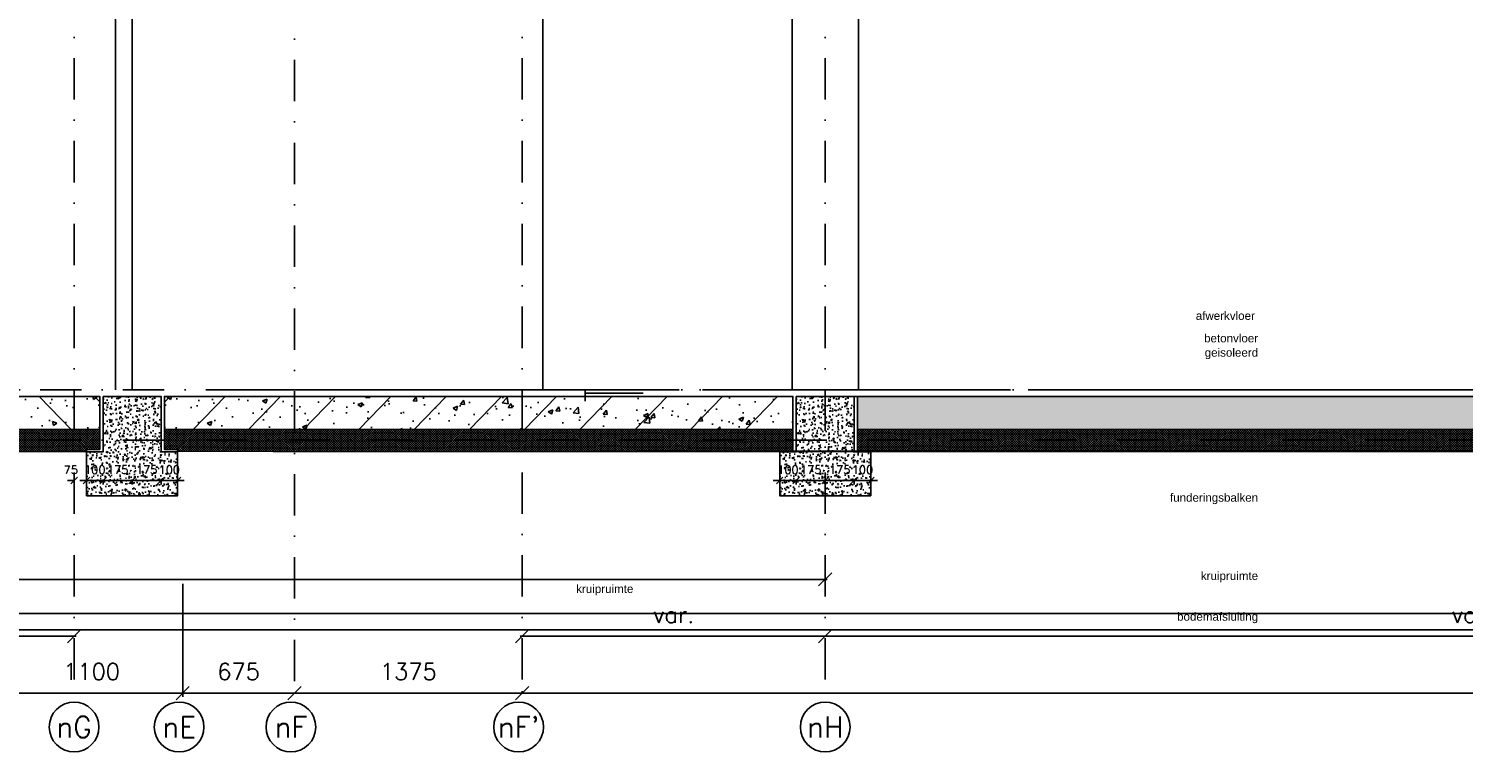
# Model space of a CAD drawing. Extents: x 0 to 259347, y 0 to 198427.
# Tile 27 of 54: x 121466 to 130128, y 90246 to 94625. Entities that reach past the tile are written whole.
import ezdxf
from ezdxf.enums import TextEntityAlignment as Align

# ---------------------------------------------------------------- set-up
doc = ezdxf.new("R2010")
doc.units = 0
doc.header["$LTSCALE"] = 20
doc.header["$MEASUREMENT"] = 0
doc.header["$PDSIZE"] = -1
for name, pattern in [('DASHDOT', [25, 12.5, -6.25, 0, -6.25]), ('DD1', [2.66667, 1.66667, -0.5, 0, -0.5]), ('HIDDEN', [9.375, 6.25, -3.125])]:
    doc.linetypes.add(name, pattern=pattern)
doc.layers.get('0').update_dxf_attribs({"linetype": 'CONTINUOUS'})
doc.layers.get('DEFPOINTS').update_dxf_attribs({"linetype": 'CONTINUOUS'})
for name, color, linetype in [('A--01A1_ACEER', 1, 'CONTINUOUS'), ('A--A23--_F--3-', 9, 'CONTINUOUS'), ('A--L$7A3-_STRAMIEN', 3, 'CONTINUOUS'), ('A--L13D2_VLOEREN', 2, 'CONTINUOUS'), ('A--L21--_F-23-', 4, 'CONTINUOUS'), ('A--L21D3_BUITENWAND', 3, 'CONTINUOUS'), ('A--L21DC1_BUITENWAND', 1, 'HIDDEN'), ('A--L23--', 7, 'CONTINUOUS'), ('A--L28D1_KONSTRUKTIES', 1, 'CONTINUOUS'), ('A--L31--', 2, 'CONTINUOUS'), ('A--M$1A-_F123-', 1, 'CONTINUOUS'), ('A--T$1A-_F123_20', 1, 'CONTINUOUS'), ('A--T$7A-_STRAMIEN', 2, 'CONTINUOUS'), ('STRAMIEN', 8, 'DD1')]:
    doc.layers.add(name, color=color, linetype=linetype)
doc.styles.add('ALFA-0_25', font='ROMANS')
doc.styles.add('EB2', font='ARIAL.TTF')
doc.styles.add('HIEMSTRA', font='romans.shx')
doc.dimstyles.get("Standard").update_dxf_attribs({"dimscale": 40, "dimtxt": 2.5, "dimasz": 2, "dimexe": 0.3, "dimexo": 0.3, "dimgap": 2, "dimtad": 1, "dimdec": 0, "dimzin": 0, "dimdsep": 46, "dimtxsty": 'HIEMSTRA', "dimblk1": 'OBLIQUE', "dimblk2": 'OBLIQUE', "dimsah": 1, "dimcen": 0.09, "dimdle": 0.3, "dimclrd": 1, "dimclre": 1, "dimclrt": 3, "dimadec": 0, "dimazin": 0, "dimtfac": 1, "dimtdec": 4, "dimtix": 1, "dimtmove": 2, "dimatfit": 3, "dimldrblk": 'OBLIQUE', "dimfxl": 0, "dimtvp": 625, "dimtolj": 1, "dimtzin": 0, "dimarcsym": 0})
doc.dimstyles.new('STANDARD$0', dxfattribs={"dimscale": 50, "dimtxt": 2.5, "dimasz": 2, "dimexe": 2, "dimexo": 0, "dimgap": 2, "dimtad": 1, "dimdec": 0, "dimzin": 0, "dimdsep": 46, "dimtxsty": 'ALFA-0_25', "dimblk1": 'OBLIQUE', "dimblk2": 'OBLIQUE', "dimsah": 1, "dimcen": -3, "dimdle": 2, "dimclrd": 1, "dimclre": 1, "dimclrt": 2, "dimadec": 0, "dimazin": 0, "dimtfac": 0.666667, "dimtofl": 0, "dimtmove": 2, "dimatfit": 3, "dimldrblk": 'OBLIQUE', "dimfxl": 0, "dimtvp": 0.833333, "dimtolj": 1, "dimtzin": 0, "dimarcsym": 0})

# ---------------------------------------------------------------- blocks, each defined once
blk = doc.blocks.new('_OBLIQUE')
at = {"color": 0, "linetype": 'ByBlock'}
blk.add_line((-0.5, -0.5), (0.5, 0.5), dxfattribs=at)
blk = doc.blocks.new('*D77')
at = {"layer": 'A--M$1A-_F123-', "color": 1, "lineweight": -2}
for p, q in [((121295.4, 91077.1), (121295.4, 90603.1)), ((122395.4, 91077.1), (122395.4, 90603.1)), ((121283.4, 90615.1), (122407.4, 90615.1))]:
    blk.add_line(p, q, dxfattribs=at)
at = {"layer": 'DEFPOINTS', "color": 0}
for p in [(121295.4, 91089.1), (122395.4, 91089.1), (122395.4, 90615.1)]:
    blk.add_point(p, dxfattribs=at)
at = {"layer": 'A--M$1A-_F123-', "color": 1, "lineweight": -2, "xscale": 80, "yscale": 80, "zscale": 80, "rotation": 180}
blk.add_blockref('_OBLIQUE', (121295.4, 90615.1), dxfattribs=at)
at = {"layer": 'A--M$1A-_F123-', "color": 1, "lineweight": -2, "xscale": 80, "yscale": 80, "zscale": 80}
blk.add_blockref('_OBLIQUE', (122395.4, 90615.1), dxfattribs=at)
at = {"layer": 'A--M$1A-_F123-', "color": 3, "insert": (121845.4, 90745.1), "char_height": 100, "attachment_point": 5, "style": 'HIEMSTRA'}
blk.add_mtext('\\A1;1100', dxfattribs=at)
blk = doc.blocks.new('*D78')
at = {"layer": 'A--M$1A-_F123-', "color": 1, "lineweight": -2}
blk.add_line((115783.4, 90958.3), (121751.6, 90958.3), dxfattribs=at)
at = {"layer": 'DEFPOINTS', "color": 0}
for p in [(115795.4, 90958.3), (121739.6, 90958.3), (121739.6, 90958.3)]:
    blk.add_point(p, dxfattribs=at)
at = {"layer": 'A--M$1A-_F123-', "color": 1, "lineweight": -2, "xscale": 80, "yscale": 80, "zscale": 80, "rotation": 180}
blk.add_blockref('_OBLIQUE', (115795.4, 90958.3), dxfattribs=at)
at = {"layer": 'A--M$1A-_F123-', "color": 1, "lineweight": -2, "xscale": 80, "yscale": 80, "zscale": 80}
blk.add_blockref('_OBLIQUE', (121739.6, 90958.3), dxfattribs=at)
at = {"layer": 'A--M$1A-_F123-', "color": 3, "insert": (118767.5, 91088.3), "char_height": 100, "attachment_point": 5, "style": 'HIEMSTRA'}
blk.add_mtext('\\A1;var.', dxfattribs=at)
blk = doc.blocks.new('*D79')
at = {"layer": 'A--M$1A-_F123-', "color": 1, "lineweight": -2}
blk.add_line((122383.4, 90615.1), (123082.4, 90615.1), dxfattribs=at)
at = {"layer": 'DEFPOINTS', "color": 0}
for p in [(122395.4, 90615.1), (123070.4, 90615.1), (123070.4, 90615.1)]:
    blk.add_point(p, dxfattribs=at)
at = {"layer": 'A--M$1A-_F123-', "color": 1, "lineweight": -2, "xscale": 80, "yscale": 80, "zscale": 80, "rotation": 180}
blk.add_blockref('_OBLIQUE', (122395.4, 90615.1), dxfattribs=at)
at = {"layer": 'A--M$1A-_F123-', "color": 1, "lineweight": -2, "xscale": 80, "yscale": 80, "zscale": 80}
blk.add_blockref('_OBLIQUE', (123070.4, 90615.1), dxfattribs=at)
at = {"layer": 'A--M$1A-_F123-', "color": 3, "insert": (122732.9, 90745.1), "char_height": 100, "attachment_point": 5, "style": 'HIEMSTRA'}
blk.add_mtext('\\A1;675', dxfattribs=at)
blk = doc.blocks.new('*D80')
at = {"layer": 'A--M$1A-_F123-', "color": 1, "lineweight": -2}
blk.add_line((123058.4, 90615.1), (124457.4, 90615.1), dxfattribs=at)
at = {"layer": 'DEFPOINTS', "color": 0}
for p in [(123070.4, 90615.1), (124445.4, 90615.1), (124445.4, 90615.1)]:
    blk.add_point(p, dxfattribs=at)
at = {"layer": 'A--M$1A-_F123-', "color": 1, "lineweight": -2, "xscale": 80, "yscale": 80, "zscale": 80, "rotation": 180}
blk.add_blockref('_OBLIQUE', (123070.4, 90615.1), dxfattribs=at)
at = {"layer": 'A--M$1A-_F123-', "color": 1, "lineweight": -2, "xscale": 80, "yscale": 80, "zscale": 80}
blk.add_blockref('_OBLIQUE', (124445.4, 90615.1), dxfattribs=at)
at = {"layer": 'A--M$1A-_F123-', "color": 3, "insert": (123757.9, 90745.1), "char_height": 100, "attachment_point": 5, "style": 'HIEMSTRA'}
blk.add_mtext('\\A1;1375', dxfattribs=at)
blk = doc.blocks.new('*D94')
at = {"layer": 'A--M$1A-_F123-', "color": 1, "lineweight": -2}
for p, q in [((124445.4, 90627.1), (124445.4, 90615.1)), ((124445.4, 90615.1), (136695.4, 90615.1)), ((136695.4, 90627.1), (136695.4, 90615.1))]:
    blk.add_line(p, q, dxfattribs=at)
at = {"layer": 'DEFPOINTS', "color": 0}
for p in [(124445.4, 90615.1), (136695.4, 90615.1), (136695.4, 90615.1)]:
    blk.add_point(p, dxfattribs=at)
at = {"layer": 'A--M$1A-_F123-', "color": 1, "lineweight": -2, "xscale": 80, "yscale": 80, "zscale": 80, "rotation": 180}
blk.add_blockref('_OBLIQUE', (124445.4, 90615.1), dxfattribs=at)
at = {"layer": 'A--M$1A-_F123-', "color": 1, "lineweight": -2, "xscale": 80, "yscale": 80, "zscale": 80}
blk.add_blockref('_OBLIQUE', (136695.4, 90615.1), dxfattribs=at)
at = {"layer": 'A--M$1A-_F123-', "color": 3, "insert": (130570.4, 90745.1), "char_height": 100, "attachment_point": 5, "style": 'HIEMSTRA'}
blk.add_mtext('\\A1;12250', dxfattribs=at)
blk = doc.blocks.new('*D120')
at = {"layer": 'A--M$1A-_F123-', "color": 1, "lineweight": -2}
for p, q in [((121739.6, 91897.8), (121699.6, 91897.8)), ((121739.6, 91891.3), (121739.6, 91897.8)), ((121814.6, 91891.3), (121814.6, 91897.8)), ((121814.6, 91897.8), (121854.6, 91897.8))]:
    blk.add_line(p, q, dxfattribs=at)
at = {"layer": 'DEFPOINTS', "color": 0}
for p in [(121739.6, 91891.3), (121814.6, 91897.8), (121814.6, 91891.3)]:
    blk.add_point(p, dxfattribs=at)
at = {"layer": 'A--M$1A-_F123-', "color": 1, "lineweight": -2, "xscale": 40, "yscale": 40, "zscale": 40}
blk.add_blockref('_OBLIQUE', (121739.6, 91897.8), dxfattribs=at)
at = {"layer": 'A--M$1A-_F123-', "color": 1, "lineweight": -2, "xscale": 40, "yscale": 40, "zscale": 40, "rotation": 180}
blk.add_blockref('_OBLIQUE', (121814.6, 91897.8), dxfattribs=at)
at = {"layer": 'A--M$1A-_F123-', "color": 2, "insert": (121719.2, 91962.5), "char_height": 50, "attachment_point": 5, "style": 'ALFA-0_25'}
blk.add_mtext('\\A1;75', dxfattribs=at)
blk = doc.blocks.new('*D121')
at = {"layer": 'A--M$1A-_F123-', "color": 1, "lineweight": -2}
for p, q in [((121814.6, 91897.8), (121774.6, 91897.8)), ((121814.6, 91902.1), (121814.6, 91903.8)), ((121814.6, 91897.8), (121914.6, 91897.8)), ((121914.6, 91902.1), (121914.6, 91903.8)), ((121914.6, 91897.8), (121954.6, 91897.8))]:
    blk.add_line(p, q, dxfattribs=at)
at = {"layer": 'DEFPOINTS', "color": 0}
for p in [(121814.6, 91896.1), (121914.6, 91897.8), (121914.6, 91896.1)]:
    blk.add_point(p, dxfattribs=at)
at = {"layer": 'A--M$1A-_F123-', "color": 1, "lineweight": -2, "xscale": 40, "yscale": 40, "zscale": 40}
blk.add_blockref('_OBLIQUE', (121814.6, 91897.8), dxfattribs=at)
at = {"layer": 'A--M$1A-_F123-', "color": 1, "lineweight": -2, "xscale": 40, "yscale": 40, "zscale": 40, "rotation": 180}
blk.add_blockref('_OBLIQUE', (121914.6, 91897.8), dxfattribs=at)
at = {"layer": 'A--M$1A-_F123-', "color": 2, "insert": (121864.6, 91962.8), "char_height": 50, "attachment_point": 5, "style": 'HIEMSTRA'}
blk.add_mtext('\\A1;100', dxfattribs=at)
blk = doc.blocks.new('*D122')
at = {"layer": 'A--M$1A-_F123-', "color": 1, "lineweight": -2}
for p, q in [((121914.6, 91897.8), (121874.6, 91897.8)), ((121914.6, 91874.4), (121914.6, 91903.8)), ((121914.6, 91897.8), (122089.6, 91897.8)), ((122089.6, 91874.4), (122089.6, 91903.8)), ((122089.6, 91897.8), (122129.6, 91897.8))]:
    blk.add_line(p, q, dxfattribs=at)
at = {"layer": 'DEFPOINTS', "color": 0}
for p in [(121914.6, 91868.4), (122089.6, 91897.8), (122089.6, 91868.4)]:
    blk.add_point(p, dxfattribs=at)
at = {"layer": 'A--M$1A-_F123-', "color": 1, "lineweight": -2, "xscale": 40, "yscale": 40, "zscale": 40}
blk.add_blockref('_OBLIQUE', (121914.6, 91897.8), dxfattribs=at)
at = {"layer": 'A--M$1A-_F123-', "color": 1, "lineweight": -2, "xscale": 40, "yscale": 40, "zscale": 40, "rotation": 180}
blk.add_blockref('_OBLIQUE', (122089.6, 91897.8), dxfattribs=at)
at = {"layer": 'A--M$1A-_F123-', "color": 2, "insert": (122002.1, 91962.8), "char_height": 50, "attachment_point": 5, "style": 'HIEMSTRA'}
blk.add_mtext('\\A1;175', dxfattribs=at)
blk = doc.blocks.new('*D123')
at = {"layer": 'A--M$1A-_F123-', "color": 1, "lineweight": -2}
for p, q in [((122264.6, 91897.8), (122224.6, 91897.8)), ((122264.6, 91902.1), (122264.6, 91903.8)), ((122364.6, 91897.8), (122264.6, 91897.8)), ((122364.6, 91902.1), (122364.6, 91903.8)), ((122364.6, 91897.8), (122404.6, 91897.8))]:
    blk.add_line(p, q, dxfattribs=at)
at = {"layer": 'DEFPOINTS', "color": 0}
for p in [(122264.6, 91897.8), (122264.6, 91896.1), (122364.6, 91896.1)]:
    blk.add_point(p, dxfattribs=at)
at = {"layer": 'A--M$1A-_F123-', "color": 1, "lineweight": -2, "xscale": 40, "yscale": 40, "zscale": 40}
blk.add_blockref('_OBLIQUE', (122264.6, 91897.8), dxfattribs=at)
at = {"layer": 'A--M$1A-_F123-', "color": 1, "lineweight": -2, "xscale": 40, "yscale": 40, "zscale": 40, "rotation": 180}
blk.add_blockref('_OBLIQUE', (122364.6, 91897.8), dxfattribs=at)
at = {"layer": 'A--M$1A-_F123-', "color": 2, "insert": (122314.6, 91962.8), "char_height": 50, "attachment_point": 5, "style": 'HIEMSTRA'}
blk.add_mtext('\\A1;100', dxfattribs=at)
blk = doc.blocks.new('*D124')
at = {"layer": 'A--M$1A-_F123-', "color": 1, "lineweight": -2}
for p, q in [((122089.6, 91897.8), (122049.6, 91897.8)), ((122089.6, 91874.4), (122089.6, 91903.8)), ((122264.6, 91897.8), (122089.6, 91897.8)), ((122264.6, 91874.4), (122264.6, 91903.8)), ((122264.6, 91897.8), (122304.6, 91897.8))]:
    blk.add_line(p, q, dxfattribs=at)
at = {"layer": 'DEFPOINTS', "color": 0}
for p in [(122089.6, 91897.8), (122089.6, 91868.4), (122264.6, 91868.4)]:
    blk.add_point(p, dxfattribs=at)
at = {"layer": 'A--M$1A-_F123-', "color": 1, "lineweight": -2, "xscale": 40, "yscale": 40, "zscale": 40}
blk.add_blockref('_OBLIQUE', (122089.6, 91897.8), dxfattribs=at)
at = {"layer": 'A--M$1A-_F123-', "color": 1, "lineweight": -2, "xscale": 40, "yscale": 40, "zscale": 40, "rotation": 180}
blk.add_blockref('_OBLIQUE', (122264.6, 91897.8), dxfattribs=at)
at = {"layer": 'A--M$1A-_F123-', "color": 2, "insert": (122177.1, 91962.8), "char_height": 50, "attachment_point": 5, "style": 'HIEMSTRA'}
blk.add_mtext('\\A1;175', dxfattribs=at)
blk = doc.blocks.new('*D125')
at = {"layer": 'A--M$1A-_F123-', "color": 1, "lineweight": -2}
for p, q in [((126000.1, 91897.8), (125960.1, 91897.8)), ((126000.1, 91902.1), (126000.1, 91903.8)), ((126000.1, 91897.8), (126100.1, 91897.8)), ((126100.1, 91902.1), (126100.1, 91903.8)), ((126100.1, 91897.8), (126140.1, 91897.8))]:
    blk.add_line(p, q, dxfattribs=at)
at = {"layer": 'DEFPOINTS', "color": 0}
for p in [(126000.1, 91896.1), (126100.1, 91897.8), (126100.1, 91896.1)]:
    blk.add_point(p, dxfattribs=at)
at = {"layer": 'A--M$1A-_F123-', "color": 1, "lineweight": -2, "xscale": 40, "yscale": 40, "zscale": 40}
blk.add_blockref('_OBLIQUE', (126000.1, 91897.8), dxfattribs=at)
at = {"layer": 'A--M$1A-_F123-', "color": 1, "lineweight": -2, "xscale": 40, "yscale": 40, "zscale": 40, "rotation": 180}
blk.add_blockref('_OBLIQUE', (126100.1, 91897.8), dxfattribs=at)
at = {"layer": 'A--M$1A-_F123-', "color": 2, "insert": (126050.1, 91962.8), "char_height": 50, "attachment_point": 5, "style": 'HIEMSTRA'}
blk.add_mtext('\\A1;100', dxfattribs=at)
blk = doc.blocks.new('*D126')
at = {"layer": 'A--M$1A-_F123-', "color": 1, "lineweight": -2}
for p, q in [((126100.1, 91897.8), (126060.1, 91897.8)), ((126100.1, 91874.4), (126100.1, 91903.8)), ((126100.1, 91897.8), (126275.1, 91897.8)), ((126275.1, 91874.4), (126275.1, 91903.8)), ((126275.1, 91897.8), (126315.1, 91897.8))]:
    blk.add_line(p, q, dxfattribs=at)
at = {"layer": 'DEFPOINTS', "color": 0}
for p in [(126100.1, 91868.4), (126275.1, 91897.8), (126275.1, 91868.4)]:
    blk.add_point(p, dxfattribs=at)
at = {"layer": 'A--M$1A-_F123-', "color": 1, "lineweight": -2, "xscale": 40, "yscale": 40, "zscale": 40}
blk.add_blockref('_OBLIQUE', (126100.1, 91897.8), dxfattribs=at)
at = {"layer": 'A--M$1A-_F123-', "color": 1, "lineweight": -2, "xscale": 40, "yscale": 40, "zscale": 40, "rotation": 180}
blk.add_blockref('_OBLIQUE', (126275.1, 91897.8), dxfattribs=at)
at = {"layer": 'A--M$1A-_F123-', "color": 2, "insert": (126187.6, 91962.8), "char_height": 50, "attachment_point": 5, "style": 'HIEMSTRA'}
blk.add_mtext('\\A1;175', dxfattribs=at)
blk = doc.blocks.new('*D127')
at = {"layer": 'A--M$1A-_F123-', "color": 1, "lineweight": -2}
for p, q in [((126450.1, 91897.8), (126410.1, 91897.8)), ((126450.1, 91902.1), (126450.1, 91903.8)), ((126550.1, 91897.8), (126450.1, 91897.8)), ((126550.1, 91902.1), (126550.1, 91903.8)), ((126550.1, 91897.8), (126590.1, 91897.8))]:
    blk.add_line(p, q, dxfattribs=at)
at = {"layer": 'DEFPOINTS', "color": 0}
for p in [(126450.1, 91897.8), (126450.1, 91896.1), (126550.1, 91896.1)]:
    blk.add_point(p, dxfattribs=at)
at = {"layer": 'A--M$1A-_F123-', "color": 1, "lineweight": -2, "xscale": 40, "yscale": 40, "zscale": 40}
blk.add_blockref('_OBLIQUE', (126450.1, 91897.8), dxfattribs=at)
at = {"layer": 'A--M$1A-_F123-', "color": 1, "lineweight": -2, "xscale": 40, "yscale": 40, "zscale": 40, "rotation": 180}
blk.add_blockref('_OBLIQUE', (126550.1, 91897.8), dxfattribs=at)
at = {"layer": 'A--M$1A-_F123-', "color": 2, "insert": (126500.1, 91962.8), "char_height": 50, "attachment_point": 5, "style": 'HIEMSTRA'}
blk.add_mtext('\\A1;100', dxfattribs=at)
blk = doc.blocks.new('*D128')
at = {"layer": 'A--M$1A-_F123-', "color": 1, "lineweight": -2}
for p, q in [((126275.1, 91897.8), (126235.1, 91897.8)), ((126275.1, 91874.4), (126275.1, 91903.8)), ((126450.1, 91897.8), (126275.1, 91897.8)), ((126450.1, 91874.4), (126450.1, 91903.8)), ((126450.1, 91897.8), (126490.1, 91897.8))]:
    blk.add_line(p, q, dxfattribs=at)
at = {"layer": 'DEFPOINTS', "color": 0}
for p in [(126275.1, 91897.8), (126275.1, 91868.4), (126450.1, 91868.4)]:
    blk.add_point(p, dxfattribs=at)
at = {"layer": 'A--M$1A-_F123-', "color": 1, "lineweight": -2, "xscale": 40, "yscale": 40, "zscale": 40}
blk.add_blockref('_OBLIQUE', (126275.1, 91897.8), dxfattribs=at)
at = {"layer": 'A--M$1A-_F123-', "color": 1, "lineweight": -2, "xscale": 40, "yscale": 40, "zscale": 40, "rotation": 180}
blk.add_blockref('_OBLIQUE', (126450.1, 91897.8), dxfattribs=at)
at = {"layer": 'A--M$1A-_F123-', "color": 2, "insert": (126362.6, 91962.8), "char_height": 50, "attachment_point": 5, "style": 'HIEMSTRA'}
blk.add_mtext('\\A1;175', dxfattribs=at)
blk = doc.blocks.new('*D129')
at = {"layer": 'A--M$1A-_F123-', "color": 1, "lineweight": -2}
blk.add_line((115783.4, 91301.5), (126287.1, 91301.5), dxfattribs=at)
at = {"layer": 'DEFPOINTS', "color": 0}
for p in [(115795.4, 91301.5), (126275.1, 91301.5), (126275.1, 91301.5)]:
    blk.add_point(p, dxfattribs=at)
at = {"layer": 'A--M$1A-_F123-', "color": 1, "lineweight": -2, "xscale": 80, "yscale": 80, "zscale": 80, "rotation": 180}
blk.add_blockref('_OBLIQUE', (115795.4, 91301.5), dxfattribs=at)
at = {"layer": 'A--M$1A-_F123-', "color": 1, "lineweight": -2, "xscale": 80, "yscale": 80, "zscale": 80}
blk.add_blockref('_OBLIQUE', (126275.1, 91301.5), dxfattribs=at)
at = {"layer": 'A--M$1A-_F123-', "color": 3, "insert": (121035.3, 91431.5), "char_height": 100, "attachment_point": 5, "style": 'HIEMSTRA'}
blk.add_mtext('\\A1;var.', dxfattribs=at)
blk = doc.blocks.new('*D130')
at = {"layer": 'A--M$1A-_F123-', "color": 1, "lineweight": -2}
blk.add_line((126287.1, 90958.3), (124433.4, 90958.3), dxfattribs=at)
at = {"layer": 'DEFPOINTS', "color": 0}
for p in [(124445.4, 90958.3), (124445.4, 90958.3), (126275.1, 90958.3)]:
    blk.add_point(p, dxfattribs=at)
at = {"layer": 'A--M$1A-_F123-', "color": 1, "lineweight": -2, "xscale": 80, "yscale": 80, "zscale": 80, "rotation": 180}
blk.add_blockref('_OBLIQUE', (124445.4, 90958.3), dxfattribs=at)
at = {"layer": 'A--M$1A-_F123-', "color": 1, "lineweight": -2, "xscale": 80, "yscale": 80, "zscale": 80}
blk.add_blockref('_OBLIQUE', (126275.1, 90958.3), dxfattribs=at)
at = {"layer": 'A--M$1A-_F123-', "color": 3, "insert": (125360.3, 91088.3), "char_height": 100, "attachment_point": 5, "style": 'HIEMSTRA'}
blk.add_mtext('\\A1;var.', dxfattribs=at)
blk = doc.blocks.new('*D149')
at = {"layer": 'A--M$1A-_F123-', "color": 1, "lineweight": -2}
blk.add_line((126263.1, 90958.3), (134102, 90958.3), dxfattribs=at)
at = {"layer": 'DEFPOINTS', "color": 0}
for p in [(126275.1, 90958.3), (134090, 90958.3), (134090, 90958.3)]:
    blk.add_point(p, dxfattribs=at)
at = {"layer": 'A--M$1A-_F123-', "color": 1, "lineweight": -2, "xscale": 80, "yscale": 80, "zscale": 80, "rotation": 180}
blk.add_blockref('_OBLIQUE', (126275.1, 90958.3), dxfattribs=at)
at = {"layer": 'A--M$1A-_F123-', "color": 1, "lineweight": -2, "xscale": 80, "yscale": 80, "zscale": 80}
blk.add_blockref('_OBLIQUE', (134090, 90958.3), dxfattribs=at)
at = {"layer": 'A--M$1A-_F123-', "color": 3, "insert": (130182.6, 91088.3), "char_height": 100, "attachment_point": 5, "style": 'HIEMSTRA'}
blk.add_mtext('\\A1;var.', dxfattribs=at)

msp = doc.modelspace()

# ---------------------------------------------------------------- hatches: boundary and pattern name
at = {"layer": 'A--A23--_F--3-'}
h = msp.add_hatch(dxfattribs=at)
h.set_pattern_fill('ALFABET', color=256, scale=40, angle=1, style=0, pattern_type=2)
h.set_pattern_definition([(134, (270484.66, 1e-11), (172.64155, 166.718), []), (129, (270484.66, 1e-11), (-287.29845, -20.08986), [30, -330]), (184, (270484.66, 1e-11), (60.7431, 299.8624), [24, -264]), (78.5486, (270460.72, -1.67), (-226.55556, 279.77237), [25.49608, -280.45684]), (132.8158, (270486.06, 80), (-427.9869, -58.74715), [45, -495]), (82.3644, (270450.4, 75.1), (-367.0079, 396.11265), [38.2441, -420.6852]), (187.8158, (270486.06, 80), (-367.0076, 396.1129), [36, -396]), (158, (270445.71, 60.7), (-241.53712, -156.85604), [30, -330]), (213, (270445.7, 60.7), (-92.24906, 291.7144), [24, -264]), (107.5486, (270425.6, 47.62), (-333.7863, 134.8581), [25.49608, -280.45684]), (141.5, (270484.66, 1e-11), (-2.53928, 133.22215), [0, -260.8, 0, -268, 0, -265]), (171.5, (270484.66, 1e-11), (-102.45841, 159.57714), [0, -152.8, 0, -254.8, 0, -101]), (211.5, (270573.85, -1.56), (-213.65391, -5.29398), [0, -100, 0, -312, 0, -414]), (221.5, (270613.84, -2.25), (-232.54011, 44.1071), [0, -130, 0, -207.2, 0, -294]), (221.5, (270613.84, -2.25), (-232.54011, 44.1071), [0, -130, 0, -207.2, 0, -294])])
h.paths.add_polyline_path([(115990.4, 92205.9), (121894.6, 92205.9), (121894.6, 92405.9), (115990.4, 92405.9)])
h = msp.add_hatch(dxfattribs=at)
h.set_pattern_fill('AR-CONC', color=256, scale=10, style=0, pattern_type=2)
h.set_pattern_definition([(50, (-50859.62, -1e-11), (71.726018, -6.275213), [7.5, -82.5]), (355, (-50859.62, -1e-11), (-13.875133, 75.219213), [6, -66]), (100.4514, (-50853.64, -0.52), (57.850938, 68.943954), [6.37402, -70.11421]), (46.1842, (-50859.62, 20), (106.724105, -16.5519), [11.25, -123.75]), (96.6356, (-50850.72, 18.62), (93.46627, 97.411787), [9.56103, -105.1713]), (351.1842, (-50859.62, 20), (93.466195, 97.41186), [9, -99]), (21, (-50849.62, 15), (59.690705, -40.261889), [7.5, -82.5]), (326, (-50849.62, 15), (24.331533, 72.515005), [6, -66]), (71.4514, (-50844.644, 11.645), (84.022263, 32.25305), [6.37402, -70.11421]), (37.5, (-50859.618, -1e-11), (1.2159855, 33.2893854), [0, -65.2, 0, -67, 0, -66.25]), (7.5, (-50859.62, -1e-11), (26.306954, 39.441171), [0, -38.2, 0, -63.7, 0, -25.25]), (327.5, (-50881.918, -1e-11), (53.3822436, -2.255487), [0, -25, 0, -78, 0, -103.5]), (317.5, (-50891.92, -1e-11), (58.318617, 10.010498), [0, -32.5, 0, -51.8, 0, -73.5])])
h.paths.add_polyline_path([(121914.6, 92405.9), (122264.6, 92405.9), (122264.6, 92070.9), (122364.6, 92070.9), (122364.6, 91805.9), (121814.6, 91805.9), (121814.6, 92070.9), (121914.6, 92070.9)])
h = msp.add_hatch(dxfattribs=at)
h.set_pattern_fill('ALFABET', color=256, scale=40, angle=1, style=0, pattern_type=2)
h.set_pattern_definition([(46, (-26305.37, 1e-11), (-172.64155, 166.718), []), (51, (-26305.37, 1e-11), (287.29845, -20.08986), [30, -330]), (356, (-26305.37, 1e-11), (-60.7431, 299.8624), [24, -264]), (101.4514, (-26281.43, -1.67), (226.55556, 279.77237), [25.49608, -280.45684]), (47.1842, (-26306.76, 80), (427.9869, -58.74715), [45, -495]), (97.6356, (-26271.1, 75.1), (367.0079, 396.1126), [38.2441, -420.6852]), (352.1842, (-26306.76, 80), (367.0076, 396.1129), [36, -396]), (22, (-26266.42, 60.7), (241.53712, -156.85604), [30, -330]), (327, (-26266.42, 60.7), (92.24906, 291.7144), [24, -264]), (72.4514, (-26246.3, 47.62), (333.7863, 134.8581), [25.49608, -280.45684]), (38.5, (-26305.37, 1e-11), (2.53928, 133.22215), [0, -260.8, 0, -268, 0, -265]), (8.5, (-26305.37, 1e-11), (102.45841, 159.57714), [0, -152.8, 0, -254.8, 0, -101]), (328.5, (-26394.55, -1.56), (213.65391, -5.29398), [0, -100, 0, -312, 0, -414]), (318.5, (-26434.55, -2.25), (232.5401, 44.1071), [0, -130, 0, -207.2, 0, -294]), (318.5, (-26434.55, -2.25), (232.5401, 44.1071), [0, -130, 0, -207.2, 0, -294])])
h.paths.add_polyline_path([(126080.1, 92205.9), (122284.6, 92205.9), (122284.6, 92405.9), (126080.1, 92405.9)])
h = msp.add_hatch(dxfattribs=at)
h.set_pattern_fill('AR-CONC', color=256, scale=10, style=0, pattern_type=2)
h.set_pattern_definition([(50, (-46674.12, -1e-11), (71.726018, -6.275213), [7.5, -82.5]), (355, (-46674.12, -1e-11), (-13.875133, 75.219213), [6, -66]), (100.4514, (-46668.14, -0.52), (57.850938, 68.943954), [6.37402, -70.11421]), (46.1842, (-46674.12, 20), (106.724105, -16.5519), [11.25, -123.75]), (96.6356, (-46665.22, 18.62), (93.46627, 97.411787), [9.56103, -105.1713]), (351.1842, (-46674.12, 20), (93.466195, 97.41186), [9, -99]), (21, (-46664.12, 15), (59.690705, -40.261889), [7.5, -82.5]), (326, (-46664.12, 15), (24.331533, 72.515005), [6, -66]), (71.4514, (-46659.144, 11.645), (84.022263, 32.25305), [6.37402, -70.11421]), (37.5, (-46674.118, -1e-11), (1.2159855, 33.2893854), [0, -65.2, 0, -67, 0, -66.25]), (7.5, (-46674.12, -1e-11), (26.306954, 39.441171), [0, -38.2, 0, -63.7, 0, -25.25]), (327.5, (-46696.418, -1e-11), (53.3822436, -2.255487), [0, -25, 0, -78, 0, -103.5]), (317.5, (-46706.42, -1e-11), (58.318617, 10.010498), [0, -32.5, 0, -51.8, 0, -73.5])])
h.paths.add_polyline_path([(126100.1, 92405.9), (126450.1, 92405.9), (126450.1, 92070.9), (126550.1, 92070.9), (126550.1, 91805.9), (126000.1, 91805.9), (126000.1, 92070.9), (126100.1, 92070.9)])
h = msp.add_hatch(dxfattribs=at)
h.set_pattern_fill('ALFABET', color=256, scale=40, angle=1, style=0, pattern_type=2)
h.set_pattern_definition([(134, (278855.66, 1e-11), (172.64155, 166.718), []), (129, (278855.66, 1e-11), (-287.29845, -20.08986), [30, -330]), (184, (278855.66, 1e-11), (60.7431, 299.8624), [24, -264]), (78.5486, (278831.72, -1.67), (-226.55556, 279.77237), [25.49608, -280.45684]), (132.8158, (278857.06, 80), (-427.9869, -58.74715), [45, -495]), (82.3644, (278821.4, 75.1), (-367.0079, 396.1126), [38.2441, -420.6852]), (187.8158, (278857.06, 80), (-367.0076, 396.1129), [36, -396]), (158, (278816.71, 60.7), (-241.53712, -156.85604), [30, -330]), (213, (278816.7, 60.7), (-92.24906, 291.7144), [24, -264]), (107.5486, (278796.6, 47.62), (-333.7863, 134.8581), [25.49608, -280.45684]), (141.5, (278855.66, 1e-11), (-2.53928, 133.22215), [0, -260.8, 0, -268, 0, -265]), (171.5, (278855.66, 1e-11), (-102.45841, 159.57714), [0, -152.8, 0, -254.8, 0, -101]), (211.5, (278944.85, -1.56), (-213.65391, -5.29398), [0, -100, 0, -312, 0, -414]), (221.5, (278984.84, -2.25), (-232.5401, 44.1071), [0, -130, 0, -207.2, 0, -294]), (221.5, (278984.84, -2.25), (-232.5401, 44.1071), [0, -130, 0, -207.2, 0, -294])])
h.paths.add_polyline_path([(126470.1, 92205.9), (136330.4, 92205.9), (136330.4, 92405.9), (126470.1, 92405.9)])
h = msp.add_hatch(dxfattribs=at)
h.set_pattern_fill('ALFAKRS', color=256, scale=10, style=0, pattern_type=2)
h.set_pattern_definition([(45, (37332.769, 1e-11), (-7.0710678, 7.0710678), []), (135, (37332.769, 1e-11), (-7.0710678, -7.0710678), [])])
h.paths.add_polyline_path([(114570.4, 92073.9), (115990.4, 92073.9), (115990.4, 92205.9), (121894.6, 92205.9), (121894.6, 92085.9), (121814.6, 92085.9), (121814.6, 92073.9)])
h = msp.add_hatch(dxfattribs=at)
h.set_pattern_fill('ALFAKRS', color=256, scale=10, style=0, pattern_type=2)
h.set_pattern_definition([(135, (206846.525, 1e-11), (7.0710678, 7.0710678), []), (45, (206846.525, 1e-11), (7.0710678, -7.0710678), [])])
h.paths.add_polyline_path([(136222.6, 92083.9), (126080.1, 92073.9), (126080.1, 92205.9), (122284.6, 92205.9), (122284.6, 92085.9), (122364.6, 92085.9), (122364.6, 92073.9)])
h = msp.add_hatch(dxfattribs=at)
h.set_pattern_fill('ALFAKRS', color=256, scale=10, style=0, pattern_type=2)
h.set_pattern_definition([(45, (45703.769, 1e-11), (-7.0710678, 7.0710678), []), (135, (45703.769, 1e-11), (-7.0710678, -7.0710678), [])])
h.paths.add_polyline_path([(122941.4, 92073.9), (126470.1, 92073.9), (126470.1, 92205.9), (136330.4, 92205.9), (136330.4, 92085.9), (136250.4, 92085.9), (136250.4, 92073.9)])

# ---------------------------------------------------------------- linework, layer by layer
for p, q in [((126100.1, 92405.9), (126485.8, 92405.9)), ((126100.1, 91805.9), (126485.8, 91805.9))]:
    msp.add_line(p, q)
at = {"layer": 'A--01A1_ACEER'}
msp.add_line((127523.2, 92445.9), (128156.8, 92445.9), dxfattribs=at)
at = {"layer": 'A--L$7A3-_STRAMIEN', "linetype": 'Continuous', "extrusion": (0, 0, -1)}
for centre in [(121739.6, 90410.3), (122373.9, 90410.3), (123048.9, 90410.3), (124423.9, 90410.3), (126275.1, 90410.3)]:
    msp.add_ellipse(centre, major_axis=(-106.1, 106.1), ratio=1, dxfattribs=at)
at = {"layer": 'A--L13D2_VLOEREN'}
for p, q in [((122662.4, 92445.9), (125335.4, 92445.9)), ((125555.4, 92445.9), (127250.4, 92445.9)), ((127500.4, 92445.9), (132306.9, 92445.9))]:
    msp.add_line(p, q, dxfattribs=at)
at = {"layer": 'A--L21--_F-23-', "linetype": 'Continuous'}
for points in [[(115990.4, 92205.9), (121894.6, 92205.9), (121894.6, 92405.9), (115990.4, 92405.9)], [(121914.6, 92405.9), (122264.6, 92405.9), (122264.6, 92070.9), (122364.6, 92070.9), (122364.6, 91805.9), (121814.6, 91805.9), (121814.6, 92070.9), (121914.6, 92070.9), (121914.6, 92405.9)], [(126080.1, 92205.9), (122284.6, 92205.9), (122284.6, 92405.9), (126080.1, 92405.9)], [(126100.1, 92405.9), (126450.1, 92405.9), (126450.1, 92070.9), (126550.1, 92070.9), (126550.1, 91805.9), (126000.1, 91805.9), (126000.1, 92070.9), (126100.1, 92070.9), (126100.1, 92405.9)], [(126470.1, 92205.9), (136330.4, 92205.9), (136330.4, 92405.9), (126470.1, 92405.9)]]:
    msp.add_lwpolyline(points, close=True, dxfattribs=at)
at = {"layer": 'A--L21D3_BUITENWAND'}
for p, q in [((121989.6, 95505.9), (121989.6, 92445.9)), ((122089.6, 95505.9), (122089.6, 92445.9)), ((124570.4, 95505.9), (124570.4, 92445.9))]:
    msp.add_line(p, q, dxfattribs=at)
at = {"layer": 'A--L21DC1_BUITENWAND', "linetype": 'Continuous'}
for p, q in [((124825.4, 92445.9), (125108.4, 92445.9)), ((124825.4, 92375.9), (124825.4, 92445.9)), ((124825.4, 92425.9), (125175.4, 92425.9))]:
    msp.add_line(p, q, dxfattribs=at)
at = {"layer": 'A--L23--'}
for points in [[(114570.4, 92073.9), (115990.4, 92073.9), (115990.4, 92205.9), (121894.6, 92205.9), (121894.6, 92085.9), (121814.6, 92085.9), (121814.6, 92073.9)], [(136222.6, 92083.9), (126080.1, 92073.9), (126080.1, 92205.9), (122284.6, 92205.9), (122284.6, 92085.9), (122364.6, 92085.9), (122364.6, 92073.9)], [(122941.4, 92073.9), (126470.1, 92073.9), (126470.1, 92205.9), (136330.4, 92205.9), (136330.4, 92085.9), (136250.4, 92085.9), (136250.4, 92073.9)]]:
    msp.add_lwpolyline(points, close=True, dxfattribs=at)
at = {"layer": 'A--L28D1_KONSTRUKTIES'}
for p, q in [((126075.1, 92445.9), (126075.1, 95355.9)), ((126475.1, 92445.9), (126475.1, 95355.9))]:
    msp.add_line(p, q, dxfattribs=at)
at = {"layer": 'A--L31--'}
for points in [[(124725.4, 91095.9), (113045.4, 91095.9), (113045.4, 90995.9), (124725.4, 90995.9)], [(124354.2, 90995.9), (136250.4, 90995.9), (136250.4, 91095.9), (124354.2, 91095.9)]]:
    msp.add_lwpolyline(points, dxfattribs=at)
at = {"layer": 'STRAMIEN', "linetype": 'DASHDOT'}
for p, q in [((121739.6, 109950.7), (121739.6, 90592.3)), ((123070.4, 109940), (123070.4, 90592.3)), ((124445.4, 109950.7), (124445.4, 90592.3)), ((126275.1, 109950.7), (126275.1, 90592.3)), ((145789.1, 92445.9), (108804.9, 92445.9)), ((145898.3, 92445.9), (122465.5, 92445.9)), ((145789.1, 92140.9), (108804.9, 92140.9)), ((122395.4, 91275), (122395.4, 90592.3)), ((145898.3, 91095.9), (108976.8, 91095.9))]:
    msp.add_line(p, q, dxfattribs=at)

# ---------------------------------------------------------------- texts
at = {"layer": 'A--T$1A-_F123_20', "style": 'EB2'}
for s, p in [('afwerkvloer ', (128889, 92867.5)), ('betonvloer', (128889, 92732)), ('geisoleerd', (128889, 92645.5)), ('funderingsbalken', (128889, 91770.2)), ('kruipruimte', (128889, 91297.9)), ('bodemafsluiting', (128889, 91051.8))]:
    msp.add_text(s, height=50, dxfattribs=at).set_placement(p, align=Align.RIGHT)
msp.add_text('kruipruimte', height=50, dxfattribs=at).set_placement((124771.4, 91219.3))
at = {"layer": 'A--T$7A-_STRAMIEN', "style": 'ALFA-0_25'}
for s, p in [('nG', (121739.6, 90410.3)), ('nE', (122373.9, 90410.3)), ('nF', (123048.9, 90410.3)), ("nF'", (124423.9, 90410.3)), ('nH', (126275.1, 90410.3))]:
    msp.add_text(s, height=125, dxfattribs=at).set_placement(p, align=Align.MIDDLE_CENTER)

# ---------------------------------------------------------------- dimensions: what is measured, and where the dimension line sits
at = {"layer": 'A--M$1A-_F123-'}
dim = msp.add_linear_dim(base=(121814.6, 91897.8), p1=(121739.6, 91891.3), p2=(121814.6, 91891.3), dimstyle='STANDARD$0', override={"dimscale": 20, "dimexe": 0, "dimexo": 0, "dimcen": 0, "dimdle": 0, "dimclrt": 2, "dimtfac": 0.75, "dimtvp": 1.5}, dxfattribs=at)
dim.commit()
dim.dimension.update_dxf_attribs({"geometry": '*D120', "text_midpoint": (121719.2, 91962.5), "dimtype": 160})
for base, p1, p2, override, picture, middle in [((121914.6, 91897.8), (121814.6, 91896.1), (121914.6, 91896.1), {"dimscale": 20, "dimclrt": 2}, '*D121', (121864.6, 91962.8)), ((122089.6, 91897.8), (121914.6, 91868.4), (122089.6, 91868.4), {"dimscale": 20, "dimclrt": 2}, '*D122', (122002.1, 91962.8)), ((122089.6, 91897.8), (122264.6, 91868.4), (122089.6, 91868.4), {"dimscale": 20, "dimclrt": 2}, '*D124', (122177.1, 91962.8)), ((122264.6, 91897.8), (122364.6, 91896.1), (122264.6, 91896.1), {"dimscale": 20, "dimclrt": 2}, '*D123', (122314.6, 91962.8)), ((126100.1, 91897.8), (126000.1, 91896.1), (126100.1, 91896.1), {"dimscale": 20, "dimclrt": 2}, '*D125', (126050.1, 91962.8)), ((126275.1, 91897.8), (126100.1, 91868.4), (126275.1, 91868.4), {"dimscale": 20, "dimclrt": 2}, '*D126', (126187.6, 91962.8)), ((126275.1, 91897.8), (126450.1, 91868.4), (126275.1, 91868.4), {"dimscale": 20, "dimclrt": 2}, '*D128', (126362.6, 91962.8)), ((126450.1, 91897.8), (126550.1, 91896.1), (126450.1, 91896.1), {"dimscale": 20, "dimclrt": 2}, '*D127', (126500.1, 91962.8)), ((122395.4, 90615.1), (121295.4, 91089.1), (122395.4, 91089.1), {"dimscale": 40, "dimtxsty": 'HIEMSTRA', "dimclrt": 3}, '*D77', (121845.4, 90745.1)), ((123070.4, 90615.1), (122395.4, 90615.1), (123070.4, 90615.1), {"dimscale": 40, "dimclrt": 3}, '*D79', (122732.9, 90745.1)), ((124445.4, 90615.1), (123070.4, 90615.1), (124445.4, 90615.1), {"dimscale": 40, "dimtxsty": 'HIEMSTRA', "dimclrt": 3}, '*D80', (123757.9, 90745.1)), ((136695.4, 90615.1), (124445.4, 90615.1), (136695.4, 90615.1), {"dimexe": 0, "dimcen": 0, "dimdle": 0, "dimtfac": 0.75, "dimtvp": 1.5}, '*D94', (130570.4, 90745.1))]:
    dim = msp.add_linear_dim(base=base, p1=p1, p2=p2, dimstyle='Standard', override=override, dxfattribs=at)
    dim.commit()
    dim.dimension.update_dxf_attribs({"geometry": picture, "text_midpoint": middle})
for base, p1, p2, override, picture, middle in [((126275.1, 91301.5), (115795.4, 91301.5), (126275.1, 91301.5), {"dimscale": 40, "dimclrt": 3}, '*D129', (121035.3, 91431.5)), ((121739.6, 90958.3), (115795.4, 90958.3), (121739.6, 90958.3), {"dimscale": 40, "dimclrt": 3}, '*D78', (118767.5, 91088.3)), ((124445.4, 90958.3), (126275.1, 90958.3), (124445.4, 90958.3), {"dimscale": 40, "dimtxsty": 'HIEMSTRA', "dimclrt": 3}, '*D130', (125360.3, 91088.3)), ((134090, 90958.3), (126275.1, 90958.3), (134090, 90958.3), {"dimscale": 40, "dimtxsty": 'HIEMSTRA', "dimclrt": 3}, '*D149', (130182.6, 91088.3))]:
    dim = msp.add_linear_dim(base=base, p1=p1, p2=p2, text='var.', dimstyle='Standard', override=override, dxfattribs=at)
    dim.commit()
    dim.dimension.update_dxf_attribs({"geometry": picture, "text_midpoint": middle})

doc.saveas('drawing.dxf')
